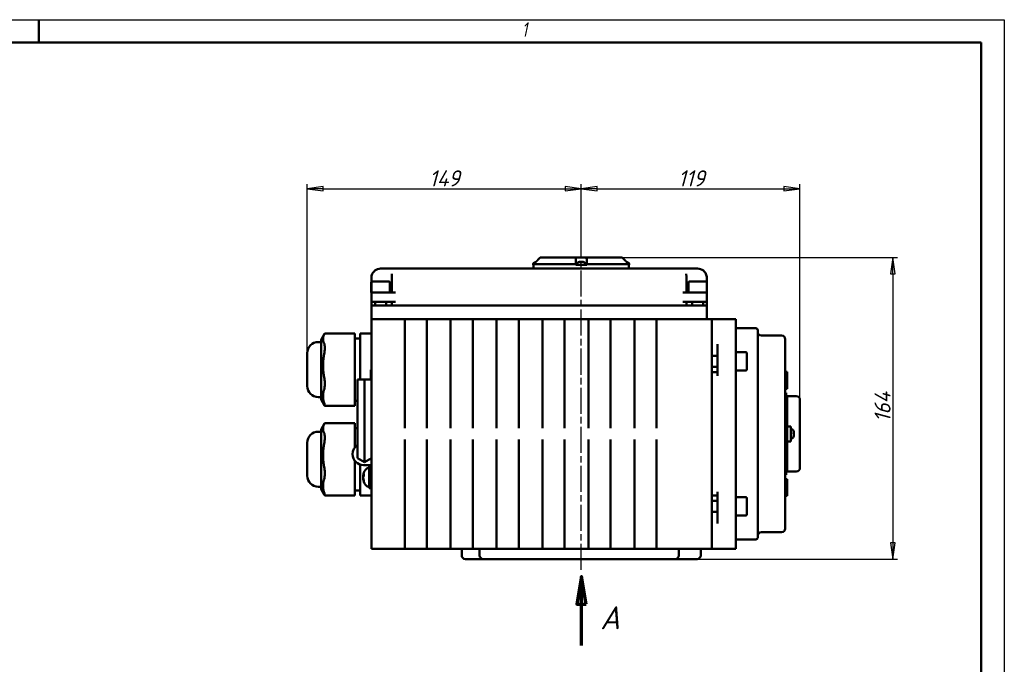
# Model space of a CAD drawing. Header units: millimetres. Extents: x 0 to 1050, y 0 to 742.
# Tile 7 of 7: x 514 to 1050, y 392 to 742. Entities that reach past the tile are written whole.
import ezdxf

# ---------------------------------------------------------------- set-up
doc = ezdxf.new("R2010")
doc.units = ezdxf.units.MM
doc.header["$LTSCALE"] = 2.5
doc.linetypes.add('CHAIN', pattern=[0.7087, 0.4724, -0.0591, 0.1181, -0.0591])
for name, color, linetype, lineweight in [('Видимый контур (ГОСТ)', 7, 'Continuous', 50), ('Кромка (ГОСТ)', 7, 'Continuous', 50), ('Линия  разреза (ГОСТ)', 7, 'CHAIN', 70), ('Осевая линия (ГОСТ)', 7, 'Continuous', 25), ('Размер (ГОСТ)', 7, 'Continuous', 25)]:
    doc.layers.add(name, color=color, linetype=linetype, lineweight=lineweight)
doc.styles.add('Альтернативный текст (ГОСТ)', font='arial.ttf', dxfattribs={"width": 0.8})
doc.styles.add('Обычный текст (ГОСТ)', font='GOST Common Italic.ttf')
doc.styles.add('Увеличенный текст (ГОСТ)', font='GOST Common Italic.ttf')
doc.dimstyles.new('Обычный (ГОСТ)', dxfattribs={"dimscale": 2.5, "dimtxt": 3.5, "dimasz": 3.5, "dimexe": 1, "dimexo": 0, "dimgap": 0.5, "dimtad": 1, "dimtxsty": 'Обычный текст (ГОСТ)', "dimblk": 'Filled-1', "dimcen": 0.09, "dimdle": 15, "dimclrd": 256, "dimclre": 256, "dimclrt": 256, "dimazin": 2, "dimtfac": 0.714286, "dimtdec": 3, "dimtmove": 0, "dimatfit": 3, "dimfxl": 1, "dimtolj": 1, "dimlwd": 25, "dimlwe": 25, "dimarcsym": 0})

# ---------------------------------------------------------------- blocks, each defined once
blk = doc.blocks.new('Рамки ГОСТ - Рамка')
at = {"layer": 'Кромка (ГОСТ)', "lineweight": 25}
for p, q in [((0, 297), (420, 297)), ((420, 297), (420, 0))]:
    blk.add_line(p, q, dxfattribs=at)
at = {"layer": 'Кромка (ГОСТ)'}
for p, q in [((210, 292), (210, 297)), ((415, 292), (20, 292)), ((415, 5), (415, 292))]:
    blk.add_line(p, q, dxfattribs=at)
at = {"layer": 'Кромка (ГОСТ)', "insert": (315.02, 296.44), "char_height": 3.17, "width": 5.2327, "attachment_point": 1, "style": 'Альтернативный текст (ГОСТ)'}
blk.add_mtext('\\fGOST Common|b0|i1;{\\H3.1700;1}', dxfattribs=at)
blk = doc.blocks.new('2dTransSection0')
at = {"layer": 'Линия  разреза (ГОСТ)', "linetype": 'Continuous'}
for p, q in [((328.02, 175.82), (327.02, 169.82)), ((328.02, 169.82), (328.02, 175.82)), ((329.02, 169.82), (328.02, 175.82)), ((327.02, 169.82), (329.02, 169.82)), ((328.02, 160.82), (328.02, 169.82))]:
    blk.add_line(p, q, dxfattribs=at)
at = {"layer": 'Линия  разреза (ГОСТ)', "linetype": 'Continuous', "flags": 128}
blk.add_lwpolyline([(329.02, 169.82), (328.02, 175.82), (327.02, 169.82), (329.02, 169.82)], dxfattribs=at)
at = {"layer": 'Линия  разреза (ГОСТ)'}
blk.add_solid([(329.02, 169.82), (328.02, 175.82), (327.02, 169.82), (329.02, 169.82)], dxfattribs=at)
at = {"layer": 'Линия  разреза (ГОСТ)', "insert": (332.09, 164.32), "char_height": 5, "attachment_point": 7, "style": 'Увеличенный текст (ГОСТ)'}
blk.add_mtext('A', dxfattribs=at)
blk = doc.blocks.new('Filled-1')
at = {"color": 0}
for p, q in [((0, 0), (-1, 0.143)), ((-1, 0.143), (-1, -0.143)), ((-1, 0), (0, 0)), ((-1, -0.143), (0, 0))]:
    blk.add_line(p, q, dxfattribs=at)
at = {"color": 0, "flags": 128}
blk.add_lwpolyline([(-1, -0.143), (0, 0), (-1, 0.143), (-1, -0.143)], dxfattribs=at)
at = {"color": 0}
blk.add_solid([(-1, -0.143), (0, 0), (-1, 0.143), (-1, -0.143)], dxfattribs=at)
blk = doc.blocks.new('*D12')
at = {"layer": 'Defpoints', "color": 0, "linetype": 'Continuous', "transparency": 16777216}
for p in [(819.88, 650.54), (819.88, 613.04), (670.89, 561.08)]:
    blk.add_point(p, dxfattribs=at)
at = {"layer": 'Размер (ГОСТ)', "linetype": 'Continuous', "lineweight": 25, "transparency": 16777216}
for p, q in [((670.89, 561.08), (670.89, 653.04)), ((679.64, 650.54), (811.13, 650.54)), ((819.88, 613.04), (819.88, 653.04))]:
    blk.add_line(p, q, dxfattribs=at)
at = {"layer": 'Размер (ГОСТ)', "linetype": 'Continuous', "lineweight": 25, "transparency": 16777216, "xscale": 8.75, "yscale": 8.75, "zscale": 8.75, "rotation": 180}
blk.add_blockref('Filled-1', (670.89, 650.54), dxfattribs=at)
at = {"layer": 'Размер (ГОСТ)', "linetype": 'Continuous', "lineweight": 25, "transparency": 16777216, "xscale": 8.75, "yscale": 8.75, "zscale": 8.75}
blk.add_blockref('Filled-1', (819.88, 650.54), dxfattribs=at)
at = {"layer": 'Размер (ГОСТ)', "linetype": 'Continuous', "lineweight": 25, "transparency": 16777216, "insert": (737.21, 660.54), "char_height": 8.75, "attachment_point": 1, "style": 'Обычный текст (ГОСТ)'}
blk.add_mtext('\\A1;149', dxfattribs=at)
blk = doc.blocks.new('*D13')
at = {"layer": 'Defpoints', "color": 0, "linetype": 'Continuous', "transparency": 16777216}
for p in [(938.88, 650.54), (819.88, 613.04), (938.88, 535.65)]:
    blk.add_point(p, dxfattribs=at)
at = {"layer": 'Размер (ГОСТ)', "linetype": 'Continuous', "lineweight": 25, "transparency": 16777216}
for p, q in [((819.88, 613.04), (819.88, 653.04)), ((828.63, 650.54), (930.13, 650.54)), ((938.88, 535.65), (938.88, 653.04))]:
    blk.add_line(p, q, dxfattribs=at)
at = {"layer": 'Размер (ГОСТ)', "linetype": 'Continuous', "lineweight": 25, "transparency": 16777216, "xscale": 8.75, "yscale": 8.75, "zscale": 8.75, "rotation": 180}
blk.add_blockref('Filled-1', (819.88, 650.54), dxfattribs=at)
at = {"layer": 'Размер (ГОСТ)', "linetype": 'Continuous', "lineweight": 25, "transparency": 16777216, "xscale": 8.75, "yscale": 8.75, "zscale": 8.75}
blk.add_blockref('Filled-1', (938.88, 650.54), dxfattribs=at)
at = {"layer": 'Размер (ГОСТ)', "linetype": 'Continuous', "lineweight": 25, "transparency": 16777216, "insert": (872.57, 660.54), "char_height": 8.75, "attachment_point": 1, "style": 'Обычный текст (ГОСТ)'}
blk.add_mtext('\\A1;119', dxfattribs=at)
blk = doc.blocks.new('*D14')
at = {"layer": 'Defpoints', "color": 0, "linetype": 'Continuous', "transparency": 16777216}
for p in [(842.22, 613.04), (851.91, 449.04), (989.41, 449.04)]:
    blk.add_point(p, dxfattribs=at)
at = {"layer": 'Размер (ГОСТ)', "linetype": 'Continuous', "lineweight": 25, "transparency": 16777216}
for p, q in [((842.22, 613.04), (991.91, 613.04)), ((989.41, 604.29), (989.41, 457.79)), ((851.91, 449.04), (991.91, 449.04))]:
    blk.add_line(p, q, dxfattribs=at)
at = {"layer": 'Размер (ГОСТ)', "linetype": 'Continuous', "lineweight": 25, "transparency": 16777216, "xscale": 8.75, "yscale": 8.75, "zscale": 8.75}
for p, rotation in [((989.41, 613.04), 90), ((989.41, 449.04), 270)]:
    blk.add_blockref('Filled-1', p, dxfattribs=dict(at, rotation=rotation))
at = {"layer": 'Размер (ГОСТ)', "linetype": 'Continuous', "lineweight": 25, "transparency": 16777216, "insert": (979.41, 523.47), "char_height": 8.75, "attachment_point": 1, "rotation": 90, "style": 'Обычный текст (ГОСТ)'}
blk.add_mtext('\\A1;164', dxfattribs=at)

msp = doc.modelspace()

# ---------------------------------------------------------------- linework, layer by layer
at = {"layer": 'Видимый контур (ГОСТ)'}
for p, q in [((797.548, 613.035), (797.548, 613.035)), ((797.548, 613.035), (817.158, 613.035)), ((817.158, 613.035), (822.611, 613.035)), ((820.065, 610.543), (819.421, 610.543)), ((819.627, 610.76), (819.646, 610.543)), ((821.357, 610.543), (821.281, 610.543)), ((822.611, 613.035), (842.216, 613.035)), ((844.883, 610.543), (844.807, 610.543)), ((718.668, 607.035), (710.762, 607.035)), ((875.291, 607.035), (718.668, 607.035)), ((793.797, 609.436), (793.797, 609.035)), ((793.797, 609.035), (793.891, 609.035)), ((793.882, 607.035), (793.882, 609.035)), ((793.891, 609.035), (794.056, 609.035)), ((794.056, 609.535), (794.056, 609.035)), ((816.885, 609.535), (794.056, 609.535)), ((816.885, 609.035), (816.885, 609.535)), ((816.885, 609.035), (819.268, 609.035)), ((817.441, 609.436), (817.441, 609.035)), ((819.268, 609.035), (820.626, 609.035)), ((820.626, 609.035), (822.885, 609.035)), ((822.441, 609.436), (822.441, 609.035)), ((822.885, 609.535), (822.885, 609.035)), ((845.709, 609.535), (822.885, 609.535)), ((845.709, 609.035), (845.709, 609.535)), ((845.709, 609.035), (845.874, 609.035)), ((845.874, 609.035), (845.967, 609.035)), ((845.882, 607.035), (845.882, 609.035)), ((845.967, 609.436), (845.967, 609.035)), ((883.197, 607.035), (875.291, 607.035)), ((705.762, 602.035), (705.762, 594.035)), ((706.48, 600.035), (715.28, 600.035)), ((716.869, 602.035), (716.869, 594.035)), ((877.09, 594.035), (877.09, 602.035)), ((878.78, 600.035), (887.58, 600.035)), ((888.197, 594.035), (888.197, 602.035)), ((705.615, 599.435), (705.615, 594.035)), ((705.88, 599.435), (705.88, 594.035)), ((715.88, 599.435), (715.88, 594.035)), ((878.18, 599.435), (878.18, 594.035)), ((888.18, 599.435), (888.18, 594.035)), ((705.615, 594.035), (705.762, 594.035)), ((705.762, 594.035), (707.762, 594.035)), ((705.762, 594.035), (705.762, 589.035)), ((710.661, 594.035), (707.762, 594.035)), ((710.661, 594.035), (711.099, 594.035)), ((718.869, 594.035), (711.099, 594.035)), ((882.961, 594.035), (875.09, 594.035)), ((882.961, 594.035), (883.399, 594.035)), ((886.197, 594.035), (883.399, 594.035)), ((886.197, 594.035), (888.197, 594.035)), ((888.197, 589.035), (888.197, 594.035)), ((705.762, 589.035), (705.762, 587.035)), ((707.762, 589.035), (705.762, 589.035)), ((707.88, 587.035), (705.762, 587.035)), ((705.762, 586.935), (710.762, 586.935)), ((705.762, 586.935), (705.762, 579.635)), ((707.615, 587.035), (707.615, 586.935)), ((707.762, 589.035), (718.869, 589.035)), ((707.88, 589.035), (707.88, 586.935)), ((710.762, 586.935), (886.197, 586.935)), ((713.88, 589.035), (713.88, 586.935)), ((713.88, 587.035), (716.869, 587.035)), ((716.869, 587.035), (716.869, 589.035)), ((718.869, 587.035), (716.869, 587.035)), ((718.869, 587.035), (875.09, 587.035)), ((735.007, 586.935), (735.007, 587.035)), ((769.492, 586.935), (769.492, 587.035)), ((875.09, 589.035), (886.197, 589.035)), ((877.09, 587.035), (875.09, 587.035)), ((877.09, 587.035), (877.09, 589.035)), ((877.09, 587.035), (880.18, 587.035)), ((879.915, 587.035), (879.915, 586.935)), ((880.18, 589.035), (880.18, 586.935)), ((886.18, 589.035), (886.18, 586.935)), ((888.197, 587.035), (886.18, 587.035)), ((888.197, 589.035), (886.197, 589.035)), ((886.197, 586.935), (888.197, 586.935)), ((888.197, 587.035), (888.197, 589.035)), ((888.197, 579.635), (888.197, 586.935)), ((723.882, 579.635), (705.762, 579.635)), ((705.762, 578.92), (705.762, 579.635)), ((705.762, 578.92), (705.762, 564.15)), ((723.882, 579.635), (735.882, 579.635)), ((723.882, 579.635), (723.882, 578.92)), ((735.882, 579.627), (723.882, 579.627)), ((723.882, 564.15), (723.882, 578.92)), ((748.882, 579.635), (735.882, 579.635)), ((735.882, 578.92), (735.882, 579.635)), ((735.882, 578.92), (735.882, 564.15)), ((748.882, 579.635), (760.882, 579.635)), ((748.882, 579.635), (748.882, 578.92)), ((760.882, 579.627), (748.882, 579.627)), ((748.882, 564.15), (748.882, 578.92)), ((773.882, 579.635), (760.882, 579.635)), ((760.882, 578.92), (760.882, 579.635)), ((760.882, 578.92), (760.882, 564.15)), ((773.882, 579.635), (785.882, 579.635)), ((773.882, 579.635), (773.882, 578.92)), ((785.882, 579.627), (773.882, 579.627)), ((773.882, 564.15), (773.882, 578.92)), ((798.882, 579.635), (785.882, 579.635)), ((785.882, 578.92), (785.882, 579.635)), ((785.882, 578.92), (785.882, 564.15)), ((798.882, 579.635), (810.882, 579.635)), ((798.882, 579.635), (798.882, 578.92)), ((810.882, 579.627), (798.882, 579.627)), ((798.882, 564.15), (798.882, 578.92)), ((823.882, 579.635), (810.882, 579.635)), ((810.882, 578.92), (810.882, 579.635)), ((810.882, 578.92), (810.882, 564.15)), ((823.882, 579.635), (835.882, 579.635)), ((823.882, 579.635), (823.882, 578.92)), ((835.882, 579.627), (823.882, 579.627)), ((823.882, 564.15), (823.882, 578.92)), ((835.882, 578.92), (835.882, 579.635)), ((848.882, 579.635), (835.882, 579.635)), ((835.882, 578.92), (835.882, 564.15)), ((848.882, 579.635), (860.882, 579.635)), ((848.882, 579.635), (848.882, 578.92)), ((860.882, 579.627), (848.882, 579.627)), ((848.882, 564.15), (848.882, 578.92)), ((860.882, 578.92), (860.882, 579.635)), ((890.882, 579.635), (860.882, 579.635)), ((860.882, 578.92), (860.882, 564.15)), ((890.882, 579.635), (890.882, 578.92)), ((890.882, 578.92), (890.882, 564.15)), ((903.982, 579.635), (890.982, 579.635)), ((890.982, 578.92), (890.982, 579.635)), ((890.982, 578.92), (890.982, 565.9)), ((903.982, 579.635), (903.982, 578.92)), ((903.982, 578.92), (903.982, 564.15)), ((914.882, 574.626), (903.982, 574.626)), ((915.882, 573.626), (915.882, 573.04)), ((915.882, 560), (915.882, 573.04)), ((678.387, 568.386), (680.319, 571.605)), ((678.387, 568.386), (678.387, 535.835)), ((696.762, 571.745), (680.435, 571.745)), ((696.762, 571.745), (696.762, 571.138)), ((696.762, 566.321), (696.762, 571.138)), ((699.762, 569.1), (696.762, 569.1)), ((699.762, 571.802), (699.762, 571.521)), ((705.762, 571.802), (699.762, 571.802)), ((699.762, 568.115), (699.762, 571.521)), ((699.762, 568.115), (699.762, 562.746)), ((890.982, 569.266), (890.882, 569.266)), ((928.882, 570.681), (917.882, 570.681)), ((930.882, 568.681), (930.882, 567.17)), ((678.387, 567.081), (676.887, 567.081)), ((696.762, 566.321), (696.762, 560.315)), ((699.762, 550.555), (699.762, 562.746)), ((705.762, 554.865), (705.762, 564.15)), ((723.882, 564.15), (723.882, 554.865)), ((735.882, 554.865), (735.882, 564.15)), ((748.882, 564.15), (748.882, 554.865)), ((760.882, 554.865), (760.882, 564.15)), ((773.882, 564.15), (773.882, 554.865)), ((785.882, 554.865), (785.882, 564.15)), ((798.882, 564.15), (798.882, 554.865)), ((810.882, 554.865), (810.882, 564.15)), ((823.882, 564.15), (823.882, 554.865)), ((835.882, 554.865), (835.882, 564.15)), ((848.882, 564.15), (848.882, 554.865)), ((860.882, 554.865), (860.882, 564.15)), ((890.882, 564.15), (890.882, 554.865)), ((890.982, 563.266), (890.882, 563.266)), ((890.982, 563.102), (890.882, 563.102)), ((890.982, 562.758), (890.982, 565.9)), ((890.982, 562.758), (890.982, 559.631)), ((893.982, 565.9), (893.982, 564.15)), ((893.982, 554.865), (893.982, 564.15)), ((903.982, 564.15), (903.982, 554.865)), ((930.882, 529.193), (930.882, 567.17)), ((670.887, 543.139), (670.887, 561.081)), ((696.762, 548.18), (696.762, 560.315)), ((893.982, 559.631), (890.882, 559.631)), ((909.382, 561.631), (903.982, 561.631)), ((909.982, 561.031), (909.982, 552.231)), ((915.882, 549.678), (915.882, 560)), ((705.762, 552.024), (705.562, 552.024)), ((705.562, 546.687), (705.562, 552.024)), ((705.762, 554.865), (705.762, 479.406)), ((723.882, 554.865), (723.882, 520.273)), ((735.882, 520.273), (735.882, 554.865)), ((748.882, 554.865), (748.882, 520.273)), ((760.882, 520.273), (760.882, 554.865)), ((773.882, 554.865), (773.882, 520.273)), ((785.882, 520.273), (785.882, 554.865)), ((798.882, 554.865), (798.882, 520.273)), ((810.882, 520.273), (810.882, 554.865)), ((823.882, 554.865), (823.882, 520.273)), ((835.882, 520.273), (835.882, 554.865)), ((848.882, 554.865), (848.882, 520.273)), ((860.882, 520.273), (860.882, 554.865)), ((890.882, 554.865), (890.882, 479.406)), ((893.982, 553.631), (890.882, 553.631)), ((890.982, 553.631), (890.982, 550.68)), ((893.982, 554.865), (893.982, 548.68)), ((903.982, 554.865), (903.982, 479.406)), ((909.382, 551.631), (903.982, 551.631)), ((696.762, 548.18), (696.762, 541.287)), ((698.242, 546.686), (702.002, 546.707)), ((698.242, 523.9), (698.242, 546.686)), ((699.762, 550.555), (699.762, 546.695)), ((702.002, 546.707), (705.762, 546.686)), ((702.002, 523.921), (702.002, 546.707)), ((705.462, 546.688), (705.462, 548.491)), ((705.462, 548.491), (705.562, 548.491)), ((890.982, 548.68), (890.982, 550.68)), ((890.982, 550.68), (893.982, 550.68)), ((890.982, 548.68), (890.982, 485.591)), ((915.882, 484.593), (915.882, 549.678)), ((930.882, 550.898), (931.882, 550.898)), ((931.882, 545.546), (931.882, 550.898)), ((696.762, 533.969), (696.762, 541.287)), ((930.882, 545.546), (931.882, 545.546)), ((930.882, 543.022), (931.882, 543.022)), ((930.882, 541.567), (931.882, 541.567)), ((930.882, 541.557), (931.882, 541.557)), ((931.882, 545.546), (931.882, 543.022)), ((931.882, 543.022), (931.882, 541.961)), ((931.882, 541.961), (931.882, 541.567)), ((931.882, 541.567), (931.882, 541.557)), ((678.387, 537.139), (676.887, 537.139)), ((678.387, 535.835), (680.319, 532.615)), ((890.882, 538.549), (890.982, 538.549)), ((930.882, 539.465), (931.382, 539.465)), ((931.382, 494.806), (931.382, 539.465)), ((931.382, 538.135), (931.882, 538.135)), ((931.882, 534.465), (931.882, 538.135)), ((931.882, 537.652), (936.882, 537.652)), ((938.882, 535.652), (938.882, 498.619)), ((696.762, 532.475), (680.435, 532.475)), ((698.242, 535.12), (696.762, 535.12)), ((696.762, 533.969), (696.762, 532.475)), ((931.382, 534.465), (931.882, 534.465)), ((931.882, 499.806), (931.882, 534.465)), ((930.882, 529.193), (930.882, 527.703)), ((930.882, 506.568), (930.882, 527.703)), ((678.387, 519.6), (680.319, 522.819)), ((678.387, 519.6), (678.387, 487.049)), ((696.762, 522.959), (680.435, 522.959)), ((696.762, 522.959), (696.762, 522.352)), ((696.762, 517.535), (696.762, 522.352)), ((698.242, 520.314), (696.762, 520.314)), ((698.242, 523.9), (698.242, 503.903)), ((702.002, 523.921), (702.002, 501.732)), ((931.882, 521.199), (933.882, 521.199)), ((933.882, 513.072), (933.882, 521.199)), ((934.282, 519.635), (933.882, 519.635)), ((678.387, 518.295), (676.887, 518.295)), ((696.762, 517.535), (696.762, 511.529)), ((934.282, 514.636), (933.882, 514.635)), ((935.389, 517.192), (935.389, 517.816)), ((935.608, 517.491), (935.389, 517.472)), ((935.389, 515.721), (935.389, 515.872)), ((670.887, 494.354), (670.887, 512.295)), ((696.762, 509.731), (696.762, 511.529)), ((723.882, 513.998), (723.882, 479.406)), ((735.882, 479.406), (735.882, 513.998)), ((748.882, 513.998), (748.882, 479.406)), ((760.882, 479.406), (760.882, 513.998)), ((773.882, 513.998), (773.882, 479.406)), ((785.882, 479.406), (785.882, 513.998)), ((798.882, 513.998), (798.882, 479.406)), ((810.882, 479.406), (810.882, 513.998)), ((823.882, 513.998), (823.882, 479.406)), ((835.882, 479.406), (835.882, 513.998)), ((848.882, 513.998), (848.882, 479.406)), ((860.882, 479.406), (860.882, 513.998)), ((931.882, 513.072), (933.882, 513.072)), ((695.562, 506.02), (695.562, 506.172)), ((698.242, 503.903), (702.002, 501.732)), ((705.762, 503.903), (702.002, 501.732)), ((930.882, 506.568), (930.882, 505.078)), ((930.882, 467.101), (930.882, 505.078)), ((696.762, 499.394), (696.762, 502.46)), ((696.762, 499.394), (696.762, 492.501)), ((699.762, 500.385), (699.762, 494.549)), ((705.762, 500.14), (701.442, 500.14)), ((704.194, 498.502), (704.562, 498.502)), ((704.562, 493.502), (704.562, 500.14)), ((931.382, 499.806), (931.882, 499.806)), ((931.882, 496.135), (931.882, 499.806)), ((699.762, 485.764), (699.762, 494.549)), ((701.277, 494.182), (701.517, 494.161)), ((701.277, 492.823), (701.336, 492.828)), ((701.624, 495.098), (701.624, 494.344)), ((704.562, 493.502), (704.562, 487.502)), ((890.882, 495.722), (890.982, 495.722)), ((930.882, 494.806), (931.382, 494.806)), ((931.382, 496.135), (931.882, 496.135)), ((931.882, 496.619), (936.882, 496.619)), ((678.387, 488.354), (676.887, 488.354)), ((696.762, 485.183), (696.762, 492.501)), ((701.624, 491.844), (701.624, 491.375)), ((704.194, 488.502), (704.562, 488.502)), ((705.762, 487.502), (704.562, 487.502)), ((930.882, 492.569), (931.882, 492.569)), ((930.882, 492.163), (931.882, 492.163)), ((930.882, 491.249), (931.882, 491.249)), ((930.882, 488.725), (931.882, 488.725)), ((931.882, 492.569), (931.882, 492.163)), ((931.882, 492.163), (931.882, 491.249)), ((931.882, 491.249), (931.882, 488.725)), ((931.882, 483.372), (931.882, 488.725)), ((678.387, 487.049), (680.319, 483.83)), ((696.762, 483.689), (680.435, 483.689)), ((699.762, 486.334), (696.762, 486.334)), ((696.762, 485.183), (696.762, 483.689)), ((699.762, 485.764), (699.762, 483.633)), ((705.762, 483.633), (699.762, 483.633)), ((890.982, 483.591), (890.982, 485.591)), ((890.982, 483.591), (890.982, 480.64)), ((890.982, 483.591), (893.982, 483.591)), ((893.982, 485.591), (893.982, 479.406)), ((909.382, 482.64), (903.982, 482.64)), ((909.982, 482.04), (909.982, 473.24)), ((915.882, 474.271), (915.882, 484.593)), ((930.882, 483.372), (931.882, 483.372)), ((705.762, 470.121), (705.762, 479.406)), ((723.882, 479.406), (723.882, 470.121)), ((735.882, 470.121), (735.882, 479.406)), ((748.882, 479.406), (748.882, 470.121)), ((760.882, 470.121), (760.882, 479.406)), ((773.882, 479.406), (773.882, 470.121)), ((785.882, 470.121), (785.882, 479.406)), ((798.882, 479.406), (798.882, 470.121)), ((810.882, 470.121), (810.882, 479.406)), ((823.882, 479.406), (823.882, 470.121)), ((835.882, 470.121), (835.882, 479.406)), ((848.882, 479.406), (848.882, 470.121)), ((860.882, 470.121), (860.882, 479.406)), ((893.982, 480.64), (890.882, 480.64)), ((890.882, 479.406), (890.882, 470.121)), ((893.982, 470.121), (893.982, 479.406)), ((903.982, 479.406), (903.982, 470.121)), ((893.982, 474.64), (890.882, 474.64)), ((890.982, 474.64), (890.982, 471.513)), ((890.982, 468.371), (890.982, 471.513)), ((909.382, 472.64), (903.982, 472.64)), ((915.882, 461.231), (915.882, 474.271)), ((705.762, 470.121), (705.762, 455.351)), ((723.882, 455.351), (723.882, 470.121)), ((735.882, 470.121), (735.882, 455.351)), ((748.882, 455.351), (748.882, 470.121)), ((760.882, 470.121), (760.882, 455.351)), ((773.882, 455.351), (773.882, 470.121)), ((785.882, 470.121), (785.882, 455.351)), ((798.882, 455.351), (798.882, 470.121)), ((810.882, 470.121), (810.882, 455.351)), ((823.882, 455.351), (823.882, 470.121)), ((835.882, 470.121), (835.882, 455.351)), ((848.882, 455.351), (848.882, 470.121)), ((860.882, 470.121), (860.882, 455.351)), ((890.982, 471.169), (890.882, 471.169)), ((890.982, 471.005), (890.882, 471.005)), ((890.882, 470.121), (890.882, 455.351)), ((890.982, 468.371), (890.982, 455.351)), ((893.982, 470.121), (893.982, 468.371)), ((903.982, 470.121), (903.982, 455.351)), ((930.882, 467.101), (930.882, 465.59)), ((890.982, 465.005), (890.882, 465.005)), ((915.882, 461.231), (915.882, 460.645)), ((917.882, 463.59), (928.882, 463.59)), ((705.762, 454.635), (705.762, 455.351)), ((723.882, 455.351), (723.882, 454.635)), ((735.882, 454.635), (735.882, 455.351)), ((748.882, 455.351), (748.882, 454.635)), ((760.882, 454.635), (760.882, 455.351)), ((773.882, 455.351), (773.882, 454.635)), ((785.882, 454.635), (785.882, 455.351)), ((798.882, 455.351), (798.882, 454.635)), ((810.882, 454.635), (810.882, 455.351)), ((823.882, 455.351), (823.882, 454.635)), ((835.882, 454.635), (835.882, 455.351)), ((848.882, 455.351), (848.882, 454.635)), ((860.882, 454.635), (860.882, 455.351)), ((890.882, 455.351), (890.882, 454.635)), ((890.982, 454.635), (890.982, 455.351)), ((903.982, 459.645), (914.882, 459.645)), ((903.982, 455.351), (903.982, 454.635)), ((705.762, 454.635), (723.882, 454.635)), ((735.882, 454.643), (723.882, 454.643)), ((735.882, 454.635), (723.882, 454.635)), ((735.882, 454.635), (748.882, 454.635)), ((760.882, 454.643), (748.882, 454.643)), ((760.882, 454.635), (748.882, 454.635)), ((754.882, 454.635), (754.882, 451.035)), ((760.882, 454.635), (773.882, 454.635)), ((764.657, 454.635), (764.657, 451.035)), ((785.882, 454.643), (773.882, 454.643)), ((785.882, 454.635), (773.882, 454.635)), ((785.882, 454.635), (798.882, 454.635)), ((810.882, 454.643), (798.882, 454.643)), ((810.882, 454.635), (798.882, 454.635)), ((810.882, 454.635), (823.882, 454.635)), ((835.882, 454.643), (823.882, 454.643)), ((835.882, 454.635), (823.882, 454.635)), ((835.882, 454.635), (848.882, 454.635)), ((860.882, 454.643), (848.882, 454.643)), ((860.882, 454.635), (848.882, 454.635)), ((860.882, 454.635), (890.882, 454.635)), ((873.02, 454.635), (873.02, 451.035)), ((884.882, 454.635), (884.882, 451.035)), ((890.982, 454.635), (903.982, 454.635)), ((765.629, 449.035), (756.882, 449.035)), ((765.629, 449.035), (766.657, 449.035)), ((776.294, 449.035), (766.657, 449.035)), ((776.294, 449.035), (785.331, 449.035)), ((851.907, 449.035), (785.331, 449.035)), ((851.907, 449.035), (861.015, 449.035)), ((871.02, 449.035), (861.015, 449.035)), ((871.02, 449.035), (872.563, 449.035)), ((882.882, 449.035), (872.563, 449.035))]:
    msp.add_line(p, q, dxfattribs=at)
for centre, radius, start, end in [((796.297, 606.395), 4.39, 109.45641, 116.26077), ((794.881, 610.403), 0.14, 100.54281, 109.45641), ((819.941, 606.395), 4.39, 109.45641, 116.26077), ((818.525, 610.403), 0.14, 100.28423, 109.45641), ((821.357, 610.403), 0.14, 70.54359, 90), ((819.941, 606.395), 4.39, 63.73923, 70.54359), ((844.883, 610.403), 0.14, 70.54359, 90), ((843.467, 606.395), 4.39, 63.73923, 70.54359), ((794.797, 609.436), 1, 116.26077, 179.99), ((818.441, 609.436), 1, 116.26077, 179.99), ((821.441, 609.436), 1, 0.01, 63.73923), ((844.967, 609.436), 1, 0.01, 63.73923), ((706.215, 599.435), 0.6, 139.0767, 180), ((706.48, 599.435), 0.6, 90, 180), ((715.28, 599.435), 0.6, 0, 90), ((878.78, 599.435), 0.6, 90, 180), ((887.58, 599.435), 0.6, 0, 90), ((914.882, 573.626), 1, 0, 90), ((917.882, 572.681), 2, 180, 270), ((928.882, 568.681), 2, 0, 90), ((676.887, 561.081), 6, 90, 180), ((909.382, 561.031), 0.6, 0, 90), ((909.382, 552.231), 0.6, 270, 0), ((676.887, 543.139), 6, 180, 270), ((936.882, 535.652), 2, 0, 90), ((934.282, 518.635), 1, 26.26077, 89.99), ((676.887, 512.295), 6, 90, 180), ((934.282, 515.636), 1, 270.01, 333.73923), ((931.242, 517.135), 4.39, 15.42304, 26.26077), ((931.242, 517.135), 4.39, 333.73923, 344.57696), ((701.442, 506.172), 5.88, 122.9681, 180), ((701.442, 506.02), 5.88, 180, 270), ((704.195, 496.502), 2, 90.01, 144.76645), ((936.882, 498.619), 2, 270, 0), ((676.887, 494.354), 6, 180, 270), ((708.442, 493.502), 7.2, 144.76645, 173.85387), ((708.442, 493.502), 7.2, 186.14613, 215.23355), ((704.195, 490.502), 2, 215.23355, 269.99), ((909.382, 482.04), 0.6, 0, 90), ((909.382, 473.24), 0.6, 270, 0), ((914.882, 460.645), 1, 270, 0), ((917.882, 461.59), 2, 90, 180), ((928.882, 465.59), 2, 270, 0), ((756.882, 451.035), 2, 180, 270), ((766.657, 451.035), 2, 180, 270), ((871.02, 451.035), 2, 270, 0), ((882.882, 451.035), 2, 270, 0)]:
    msp.add_arc(centre, radius, start, end, dxfattribs=at)
for centre, major_axis, ratio, start_param, end_param in [((796.306, 606.41), (3.706, -2.347), 0.9946648, 2.3970876, 2.4742311), ((819.95, 606.41), (3.752, -2.273), 0.9947939, 2.2222217, 2.454424), ((820.099, 606.41), (-0.393, 4.369), 0.231588, 0.0835005, 0.3157028), ((820.103, 606.41), (-0.383, 4.37), 0.0528116, 5.9476109, 6.1742289), ((819.779, 606.41), (0.383, 4.37), 0.0528116, 0.1089565, 0.3411587), ((819.979, 606.41), (1.545, -4.106), 0.9689019, 2.455407, 2.6876093), ((819.932, 606.41), (-3.752, -2.273), 0.9947939, 3.8327655, 4.0609636), ((843.458, 606.41), (-3.737, -2.298), 0.9947515, 3.8260829, 3.898949), ((843.505, 606.41), (1.541, -4.108), 0.9687172, 2.4565372, 2.5030404), ((931.256, 516.984), (4.368, 0.408), 0.3508929, 0.07154, 0.3037423), ((931.256, 517.295), (4.37, -0.388), 0.1767556, 0.1200417, 0.352244), ((931.256, 517.078), (4.258, 1.058), 0.9323508, 5.7190851, 5.9512874), ((931.256, 517.164), (3.935, -1.94), 0.9803884, 0.1137606, 0.2163258), ((1163.891, 517.135), (234.506, -3.667), 0.0860796, 3.3711969, 3.371939), ((931.256, 517.107), (3.935, 1.94), 0.9803884, 5.9372224, 6.0978869), ((708.421, 493.302), (-7.154, 0.77), 0.5796329, 6.0171046, 6.2440785), ((708.421, 493.715), (-7.159, -0.723), 0.4978929, 5.9045831, 6.131557), ((708.421, 493.645), (-7.116, -1.07), 0.8102034, 6.0089105, 6.0605787), ((708.421, 493.359), (-7.116, 1.07), 0.8102034, 0.2226066, 0.4495805), ((708.421, 493.625), (-7.088, -1.241), 0.8628479, 6.2346564, 6.4616303)]:
    msp.add_ellipse(centre, major_axis=major_axis, ratio=ratio, start_param=start_param, end_param=end_param, dxfattribs=at)
for points, weights in [([(796.297, 611.76), (795.227, 610.698), (794.056, 609.535)], [1.00372681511, 1.00423490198, 1.00270666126]), ([(795.161, 610.633), (795.742, 611.21), (796.297, 611.761)], [1.00370456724, 1.00398723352, 1.00372310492]), ([(816.885, 609.535), (816.885, 610.699), (816.885, 611.761)], [1.00270651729, 1.00423516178, 1.00372626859]), ([(822.885, 611.76), (822.885, 610.698), (822.885, 609.535)], [1.0037268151, 1.00423490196, 1.00270666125]), ([(845.709, 609.535), (844.538, 610.699), (843.467, 611.761)], [1.00270530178, 1.00423297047, 1.00372310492]), ([(680.074, 571.138), (678.901, 568.73), (680.074, 566.321)], [1.13266408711, 1.19557772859, 1.13266408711]), ([(680.074, 560.315), (678.901, 554.247), (680.074, 548.18)], [1.13266408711, 1.19557772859, 1.13266408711]), ([(680.074, 541.287), (678.901, 537.628), (680.074, 533.969)], [1.13266408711, 1.19557772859, 1.13266408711]), ([(680.074, 522.352), (678.901, 519.944), (680.074, 517.535)], [1.13266408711, 1.19557772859, 1.13266408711]), ([(680.074, 511.529), (678.901, 505.461), (680.074, 499.394)], [1.13266408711, 1.19557772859, 1.13266408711]), ([(680.074, 492.501), (678.901, 488.842), (680.074, 485.183)], [1.13266408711, 1.19557772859, 1.13266408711])]:
    msp.add_rational_spline(points, weights, degree=2, dxfattribs=at)
for points, knots in [([(797.548, 613.035), (797.261, 612.735), (796.963, 612.429), (796.679, 612.142), (796.555, 612.017), (796.427, 611.89), (796.297, 611.76)], [-0.12159309, -0.12159309, -0.12159309, -0.12159309, 0, 0, 0, 0.05284171, 0.05284171, 0.05284171, 0.05284171]), ([(796.297, 611.761), (796.427, 611.89), (796.555, 612.018), (796.962, 612.429), (797.261, 612.735), (797.548, 613.035)], [1.13553758, 1.13553758, 1.13553758, 1.13553758, 1.18828561, 1.18828561, 1.30987869, 1.30987869, 1.30987869, 1.30987869]), ([(816.885, 611.761), (816.885, 611.89), (816.893, 612.018), (816.945, 612.429), (817.027, 612.735), (817.158, 613.035)], [1.13553758, 1.13553758, 1.13553758, 1.13553758, 1.18828561, 1.18828561, 1.30987869, 1.30987869, 1.30987869, 1.30987869]), ([(819.473, 610.756), (819.493, 610.758), (819.515, 610.76), (819.554, 610.763), (819.571, 610.764), (819.598, 610.764), (819.61, 610.764), (819.624, 610.762), (819.627, 610.761), (819.626, 610.758), (819.625, 610.757), (819.622, 610.756)], [0, 0, 0, 0, 0.006105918, 0.006105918, 0.012211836, 0.012211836, 0.018306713, 0.018306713, 0.02440159, 0.02440159, 0.027283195, 0.027283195, 0.027283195, 0.027283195]), ([(819.747, 610.756), (819.746, 610.758), (819.741, 610.76), (819.722, 610.763), (819.708, 610.764), (819.678, 610.764), (819.659, 610.764), (819.633, 610.763), (819.628, 610.763), (819.622, 610.762)], [0, 0, 0, 0, 0.006108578, 0.006108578, 0.012217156, 0.012217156, 0.018309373, 0.018309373, 0.019968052, 0.019968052, 0.019968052, 0.019968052]), ([(820.135, 610.756), (820.136, 610.758), (820.142, 610.76), (820.16, 610.763), (820.174, 610.764), (820.204, 610.764), (820.223, 610.764), (820.264, 610.762), (820.285, 610.761), (820.315, 610.758), (820.325, 610.757), (820.335, 610.756)], [0, 0, 0, 0, 0.006105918, 0.006105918, 0.012211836, 0.012211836, 0.018306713, 0.018306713, 0.02440159, 0.02440159, 0.027283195, 0.027283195, 0.027283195, 0.027283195]), ([(820.409, 610.756), (820.389, 610.758), (820.367, 610.76), (820.328, 610.763), (820.311, 610.764), (820.284, 610.764), (820.272, 610.764), (820.263, 610.763), (820.261, 610.763), (820.26, 610.762)], [0, 0, 0, 0, 0.006105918, 0.006105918, 0.012211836, 0.012211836, 0.018306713, 0.018306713, 0.019967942, 0.019967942, 0.019967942, 0.019967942]), ([(822.611, 613.035), (822.742, 612.735), (822.824, 612.429), (822.86, 612.142), (822.876, 612.017), (822.884, 611.89), (822.885, 611.76)], [-0.12159309, -0.12159309, -0.12159309, -0.12159309, 0, 0, 0, 0.05284171, 0.05284171, 0.05284171, 0.05284171]), ([(843.467, 611.761), (843.337, 611.89), (843.209, 612.018), (842.802, 612.429), (842.503, 612.735), (842.216, 613.035)], [1.13553758, 1.13553758, 1.13553758, 1.13553758, 1.18828561, 1.18828561, 1.30987869, 1.30987869, 1.30987869, 1.30987869]), ([(710.762, 607.035), (709.65, 607.035), (708.524, 606.645), (707.646, 605.946), (707.06, 605.479), (706.582, 604.88), (706.258, 604.206), (705.933, 603.532), (705.762, 602.785), (705.762, 602.035)], [-0.47206068, -0.47206068, -0.47206068, -0.47206068, -0.26974896, -0.26974896, -0.26974896, -0.13487448, -0.13487448, -0.13487448, 0, 0, 0, 0]), ([(888.197, 602.035), (888.197, 602.785), (888.026, 603.532), (887.701, 604.206), (887.377, 604.879), (886.899, 605.479), (886.313, 605.946), (885.435, 606.645), (884.31, 607.035), (883.197, 607.035)], [-0.47205994, -0.47205994, -0.47205994, -0.47205994, -0.33718567, -0.33718567, -0.33718567, -0.2023114, -0.2023114, -0.2023114, 0, 0, 0, 0]), ([(716.869, 602.035), (716.869, 602.381), (716.876, 602.732), (716.893, 603.382), (716.904, 603.695), (716.909, 604.019), (716.909, 604.085), (716.909, 604.143)], [0, 0, 0, 0, 0.10380284, 0.10380284, 0.20589643, 0.20589643, 0.23366201, 0.23366201, 0.23366201, 0.23366201]), ([(877.05, 604.143), (877.05, 604.035), (877.052, 603.904), (877.059, 603.599), (877.064, 603.416), (877.077, 602.965), (877.084, 602.685), (877.089, 602.282), (877.09, 602.159), (877.09, 602.035)], [0, 0, 0, 0, 0.05119539, 0.05119539, 0.11242409, 0.11242409, 0.19728866, 0.19728866, 0.23422507, 0.23422507, 0.23422507, 0.23422507]), ([(680.434, 571.744), (680.417, 571.744), (680.388, 571.714), (680.283, 571.552), (680.187, 571.369), (680.074, 571.138)], [3.31041808, 3.31041808, 3.31041808, 3.31041808, 3.42144476, 3.42144476, 3.5983482, 3.5983482, 3.5983482, 3.5983482]), ([(680.074, 560.315), (680.187, 560.899), (680.283, 561.518), (680.42, 562.768), (680.454, 563.393), (680.454, 564.446), (680.42, 564.961), (680.283, 565.773), (680.187, 566.089), (680.074, 566.321)], [-3.5983482, -3.5983482, -3.5983482, -3.5983482, -3.42144476, -3.42144476, -3.22415768, -3.22415768, -3.02687061, -3.02687061, -2.84996716, -2.84996716, -2.84996716, -2.84996716]), ([(680.074, 541.287), (680.187, 541.64), (680.283, 542.076), (680.42, 543.116), (680.454, 543.733), (680.454, 544.942), (680.42, 545.632), (680.283, 546.959), (680.187, 547.595), (680.074, 548.18)], [-3.5983482, -3.5983482, -3.5983482, -3.5983482, -3.42144476, -3.42144476, -3.22415768, -3.22415768, -3.02687061, -3.02687061, -2.84996716, -2.84996716, -2.84996716, -2.84996716]), ([(680.318, 532.616), (680.329, 532.598), (680.339, 532.583), (680.42, 532.458), (680.454, 532.45), (680.454, 532.605), (680.42, 532.781), (680.283, 533.296), (680.187, 533.617), (680.074, 533.969)], [-3.44638365, -3.44638365, -3.44638365, -3.44638365, -3.42144476, -3.42144476, -3.22415768, -3.22415768, -3.02687061, -3.02687061, -2.84996716, -2.84996716, -2.84996716, -2.84996716]), ([(680.434, 522.958), (680.417, 522.958), (680.388, 522.928), (680.283, 522.766), (680.187, 522.583), (680.074, 522.352)], [3.31041808, 3.31041808, 3.31041808, 3.31041808, 3.42144476, 3.42144476, 3.5983482, 3.5983482, 3.5983482, 3.5983482]), ([(680.074, 511.529), (680.187, 512.113), (680.283, 512.732), (680.42, 513.982), (680.454, 514.607), (680.454, 515.661), (680.42, 516.175), (680.283, 516.987), (680.187, 517.303), (680.074, 517.535)], [-3.5983482, -3.5983482, -3.5983482, -3.5983482, -3.42144476, -3.42144476, -3.22415768, -3.22415768, -3.02687061, -3.02687061, -2.84996716, -2.84996716, -2.84996716, -2.84996716]), ([(935.603, 517.624), (935.605, 517.604), (935.607, 517.583), (935.609, 517.547), (935.61, 517.532), (935.611, 517.508), (935.61, 517.499), (935.609, 517.49), (935.607, 517.49), (935.605, 517.495), (935.604, 517.497), (935.603, 517.501)], [0, 0, 0, 0, 0.006105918, 0.006105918, 0.012211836, 0.012211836, 0.018306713, 0.018306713, 0.02440159, 0.02440159, 0.027283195, 0.027283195, 0.027283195, 0.027283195]), ([(935.603, 517.002), (935.605, 516.998), (935.607, 516.99), (935.609, 516.966), (935.61, 516.951), (935.611, 516.917), (935.61, 516.897), (935.609, 516.855), (935.607, 516.833), (935.605, 516.804), (935.604, 516.794), (935.603, 516.785)], [0, 0, 0, 0, 0.006105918, 0.006105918, 0.012211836, 0.012211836, 0.018306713, 0.018306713, 0.02440159, 0.02440159, 0.027283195, 0.027283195, 0.027283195, 0.027283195]), ([(680.074, 492.501), (680.187, 492.854), (680.283, 493.29), (680.42, 494.33), (680.454, 494.947), (680.454, 496.156), (680.42, 496.846), (680.283, 498.174), (680.187, 498.809), (680.074, 499.394)], [-3.5983482, -3.5983482, -3.5983482, -3.5983482, -3.42144476, -3.42144476, -3.22415768, -3.22415768, -3.02687061, -3.02687061, -2.84996716, -2.84996716, -2.84996716, -2.84996716]), ([(701.289, 494.234), (701.285, 494.213), (701.282, 494.197), (701.278, 494.181), (701.277, 494.18), (701.276, 494.192), (701.277, 494.205), (701.28, 494.238), (701.281, 494.255), (701.283, 494.273)], [0, 0, 0, 0, 0.0106248, 0.0106248, 0.0212496, 0.0212496, 0.031858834, 0.031858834, 0.039161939, 0.039161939, 0.039161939, 0.039161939]), ([(701.289, 493.875), (701.285, 493.846), (701.282, 493.811), (701.278, 493.738), (701.277, 493.699), (701.276, 493.629), (701.277, 493.593), (701.28, 493.539), (701.281, 493.519), (701.283, 493.502)], [0, 0, 0, 0, 0.0106248, 0.0106248, 0.0212496, 0.0212496, 0.031858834, 0.031858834, 0.039161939, 0.039161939, 0.039161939, 0.039161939]), ([(701.289, 493.13), (701.285, 493.159), (701.282, 493.194), (701.278, 493.267), (701.277, 493.305), (701.276, 493.375), (701.277, 493.411), (701.28, 493.475), (701.283, 493.503), (701.287, 493.529), (701.288, 493.534), (701.289, 493.539)], [0, 0, 0, 0, 0.0106248, 0.0106248, 0.0212496, 0.0212496, 0.031858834, 0.031858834, 0.042468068, 0.042468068, 0.045193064, 0.045193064, 0.045193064, 0.045193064]), ([(701.277, 492.823), (701.277, 492.823), (701.276, 492.821), (701.276, 492.813), (701.277, 492.8), (701.28, 492.76), (701.283, 492.734), (701.287, 492.698), (701.288, 492.691), (701.289, 492.682)], [0.016730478, 0.016730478, 0.016730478, 0.016730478, 0.0212496, 0.0212496, 0.031858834, 0.031858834, 0.042468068, 0.042468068, 0.045193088, 0.045193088, 0.045193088, 0.045193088]), ([(680.318, 483.83), (680.329, 483.813), (680.339, 483.797), (680.42, 483.672), (680.454, 483.664), (680.454, 483.819), (680.42, 483.995), (680.283, 484.51), (680.187, 484.831), (680.074, 485.183)], [-3.44638365, -3.44638365, -3.44638365, -3.44638365, -3.42144476, -3.42144476, -3.22415768, -3.22415768, -3.02687061, -3.02687061, -2.84996716, -2.84996716, -2.84996716, -2.84996716])]:
    msp.add_open_spline(points, degree=3, knots=knots, dxfattribs=at)
for points in [[(819.411, 610.535), (819.414, 610.54), (819.418, 610.543), (819.421, 610.543)], [(716.909, 604.149), (716.909, 604.147), (716.909, 604.145), (716.909, 604.143)], [(877.05, 604.143), (877.05, 604.145), (877.05, 604.147), (877.05, 604.149)], [(935.381, 517.832), (935.386, 517.827), (935.389, 517.821), (935.389, 517.816)], [(935.389, 515.721), (935.389, 515.706), (935.386, 515.689), (935.381, 515.674)], [(701.624, 495.098), (701.624, 495.11), (701.628, 495.124), (701.635, 495.135)], [(701.635, 491.318), (701.628, 491.336), (701.624, 491.357), (701.624, 491.375)]]:
    msp.add_open_spline(points, degree=3, dxfattribs=at)
at = {"layer": 'Осевая линия (ГОСТ)', "linetype": 'CHAIN', "ltscale": 11.993792}
msp.add_line((819.882, 443.089), (819.882, 615.285), dxfattribs=at)

# ---------------------------------------------------------------- block references
at = {"xscale": 2.5, "yscale": 2.5, "zscale": 2.5}
msp.add_blockref('Рамки ГОСТ - Рамка', (0, 0), dxfattribs=at)
at = {"layer": 'Линия  разреза (ГОСТ)', "xscale": 2.5, "yscale": 2.5, "zscale": 2.5}
msp.add_blockref('2dTransSection0', (0, 0), dxfattribs=at)

# ---------------------------------------------------------------- dimensions: what is measured, and where the dimension line sits
at = {"layer": 'Размер (ГОСТ)', "linetype": 'Continuous', "lineweight": 25}
for base, p1, p2, angle, picture, middle in [((819.885, 650.535), (670.887, 561.081), (819.885, 613.035), 180, '*D12', (745.386, 650.535)), ((989.407, 449.035), (842.216, 613.035), (851.907, 449.035), 90, '*D14', (989.407, 531.035))]:
    dim = msp.add_linear_dim(base=base, p1=p1, p2=p2, angle=angle, dimstyle='Обычный (ГОСТ)', override={"dimgap": 0.5, "dimdec": 2, "dimtol": 0, "dimlim": 0, "dimtp": 0, "dimtm": 0, "dimtdec": 3, "dimtofl": 0, "dimatfit": 1}, dxfattribs=at)
    dim.commit()
    dim.dimension.update_dxf_attribs({"geometry": picture, "text_midpoint": middle, "dimtype": 160})
dim = msp.add_linear_dim(base=(938.882, 650.535), p1=(819.885, 613.035), p2=(938.882, 535.652), dimstyle='Обычный (ГОСТ)', override={"dimgap": 0.5, "dimdec": 2, "dimtol": 0, "dimlim": 0, "dimtp": 0, "dimtm": 0, "dimtdec": 3, "dimtofl": 0, "dimatfit": 1}, dxfattribs=at)
dim.commit()
dim.dimension.update_dxf_attribs({"geometry": '*D13', "text_midpoint": (879.383, 650.535), "dimtype": 160})

doc.saveas('drawing.dxf')
